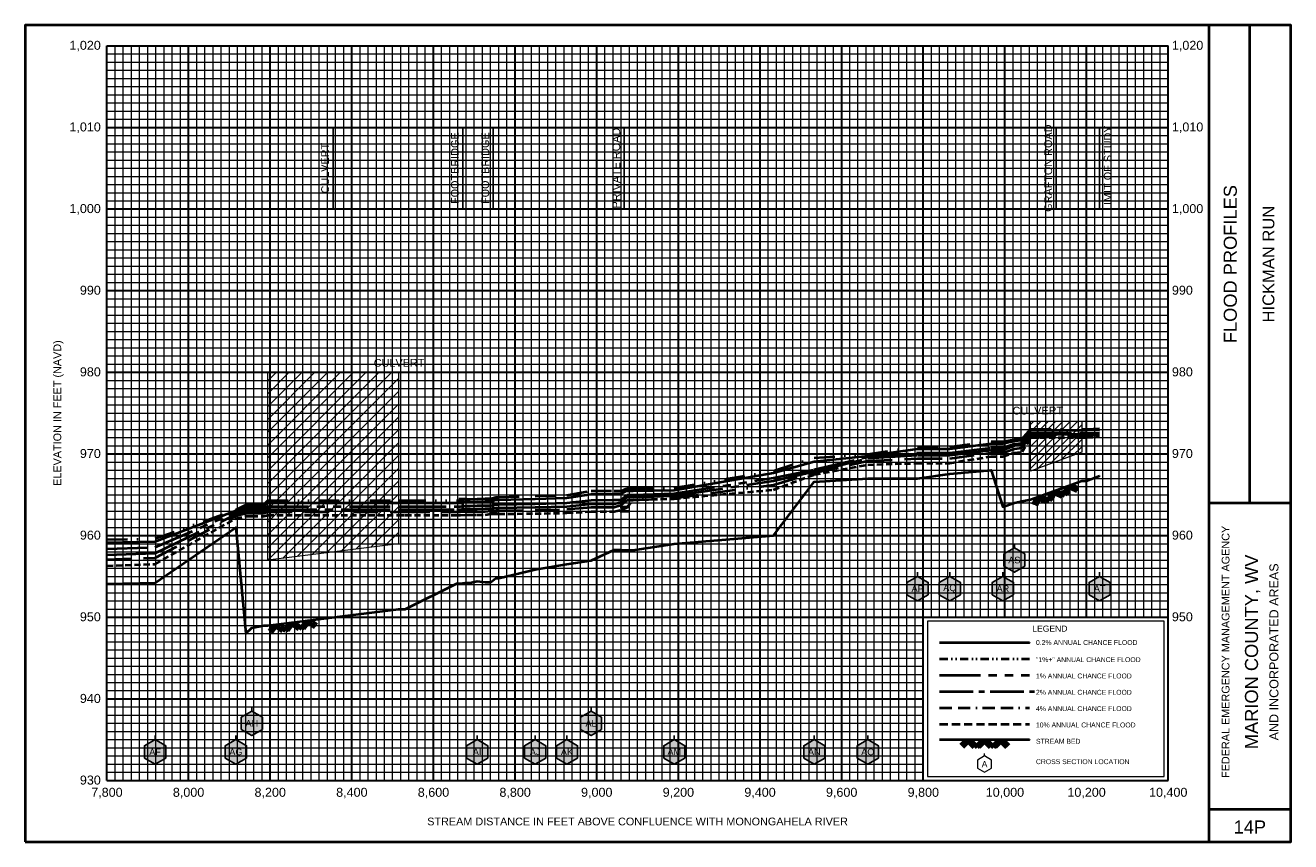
# Model space of a CAD drawing. Extents: x -200 to 14900, y -50 to 1950.
# Tile 4 of 4: x 11800 to 14900, y -50 to 1950. Entities that reach past the tile are written whole.
import ezdxf
from ezdxf.enums import TextEntityAlignment as Align

# ---------------------------------------------------------------- set-up
doc = ezdxf.new("R2010")
doc.units = 0
doc.header["$LTSCALE"] = 200
for name, pattern in [('BORDERX2', [3.5, 1, -0.5, 1, -0.5, 0, -0.5]), ('CENTER2', [1.125, 0.75, -0.125, 0.125, -0.125]), ('DIVIDE', [1.25, 0.5, -0.25, 0, -0.25, 0, -0.25]), ('HIDDEN', [0.375, 0.25, -0.125]), ('PHANTOM2', [1.25, 0.625, -0.125, 0.125, -0.125, 0.125, -0.125])]:
    doc.linetypes.add(name, pattern=pattern)
for name, color, linetype, lineweight in [('BORDERLINE', 7, 'Continuous', 40), ('BRIDGE', 7, 'Continuous', 40), ('CULVERT', 7, 'Continuous', 0), ('GRID_MAJOR', 7, 'Continuous', 30), ('GRID_MINOR', 7, 'Continuous', 5), ('GRIDS', 7, 'Continuous', 20), ('LEGEND_BOX', 7, 'Continuous', 20), ('LEGEND_XSEC', 7, 'Continuous', 20), ('ROCK', 5, 'Continuous', 40), ('STREAM', 5, 'Continuous', 40), ('TEXT', 7, 'Continuous', 25), ('WS10', 6, 'HIDDEN', 40), ('WS100', 2, 'PHANTOM2', 40), ('WS1PLUS', 1, 'DIVIDE', 40), ('WS25', 14, 'BORDERX2', 40), ('WS50', 143, 'CENTER2', 40), ('WS500', 4, 'Continuous', 40), ('XSEC', 7, 'Continuous', 25), ('XSECTEXTLINE', 7, 'Continuous', 25)]:
    doc.layers.add(name, color=color, linetype=linetype, lineweight=lineweight)
doc.styles.get("Standard").update_dxf_attribs({"font": 'Arial', "height": 20})

# ---------------------------------------------------------------- blocks, each defined once
blk = doc.blocks.new('BORDER')
at = {"layer": 'BORDERLINE', "transparency": 33554687}
blk.add_line((14, 3.4), (14, 9.25), dxfattribs=at)
blk.add_lwpolyline([(-1, -0.75), (14.5, -0.75), (14.5, 9.25), (-1, 9.25), (-1, -0.75)], close=True, dxfattribs=at)
for points in [[(13.5, -0.75), (13.5, 9.25)], [(13.5, 3.4), (14.5, 3.4)], [(13.5, -0.35), (14.5, -0.35)]]:
    blk.add_lwpolyline(points, dxfattribs=at)
at = {"layer": 'GRID_MAJOR', "linetype": 'Continuous', "transparency": 33554687}
for p, q in [((11, 2), (11, 9)), ((12, 2), (12, 9))]:
    blk.add_line(p, q, dxfattribs=at)
at = {"layer": 'GRID_MAJOR', "transparency": 33554687}
blk.add_line((0, 1), (10, 1), dxfattribs=at)
for points in [[(0, 0), (0, 9)], [(0, 9), (13, 9)], [(1, 0), (1, 9)], [(2, 0), (2, 9)], [(3, 0), (3, 9)], [(4, 0), (4, 9)], [(5, 0), (5, 9)], [(6, 0), (6, 9)], [(7, 0), (7, 9)], [(8, 0), (8, 9)], [(9, 0), (9, 9)], [(10, 0), (10, 9)], [(13, 0), (13, 9)], [(0, 7), (13, 7)], [(0, 6), (13, 6)], [(0, 5), (13, 5)], [(0, 4), (13, 4)], [(0, 3), (13, 3)], [(0, 2), (13, 2)], [(0, 0), (13, 0)]]:
    blk.add_lwpolyline(points, dxfattribs=at)
at = {"layer": 'GRID_MAJOR', "linetype": 'Continuous', "transparency": 33554687}
blk.add_lwpolyline([(0, 8), (13, 8)], dxfattribs=at)
at = {"layer": 'GRID_MINOR', "color": 8, "linetype": 'Continuous', "transparency": 33554687}
for points in [[(0.1, 0), (0.1, 9)], [(0.2, 0), (0.2, 9)], [(0.3, 0), (0.3, 9)], [(0.4, 0), (0.4, 9)], [(0.5, 0), (0.5, 9)], [(0.6, 0), (0.6, 9)], [(0.7, 0), (0.7, 9)], [(0.8, 0), (0.8, 9)], [(0.9, 0), (0.9, 9)], [(1.1, 0), (1.1, 9)], [(1.2, 0), (1.2, 9)], [(1.3, 0), (1.3, 9)], [(1.4, 0), (1.4, 9)], [(1.5, 0), (1.5, 9)], [(1.6, 0), (1.6, 9)], [(1.7, 0), (1.7, 9)], [(1.8, 0), (1.8, 9)], [(1.9, 0), (1.9, 9)], [(2.1, 0), (2.1, 9)], [(2.2, 0), (2.2, 9)], [(2.3, 0), (2.3, 9)], [(2.4, 0), (2.4, 9)], [(2.5, 0), (2.5, 9)], [(2.6, 0), (2.6, 9)], [(2.7, 0), (2.7, 9)], [(2.8, 0), (2.8, 9)], [(2.9, 0), (2.9, 9)], [(3.1, 0), (3.1, 9)], [(3.2, 0), (3.2, 9)], [(3.3, 0), (3.3, 9)], [(3.4, 0), (3.4, 9)], [(3.5, 0), (3.5, 9)], [(3.6, 0), (3.6, 9)], [(3.7, 0), (3.7, 9)], [(3.8, 0), (3.8, 9)], [(3.9, 0), (3.9, 9)], [(4.1, 0), (4.1, 9)], [(4.2, 0), (4.2, 9)], [(4.3, 0), (4.3, 9)], [(4.4, 0), (4.4, 9)], [(4.5, 0), (4.5, 9)], [(4.6, 0), (4.6, 9)], [(4.7, 0), (4.7, 9)], [(4.8, 0), (4.8, 9)], [(4.9, 0), (4.9, 9)], [(5.1, 0), (5.1, 9)], [(5.2, 0), (5.2, 9)], [(5.3, 0), (5.3, 9)], [(5.4, 0), (5.4, 9)], [(5.5, 0), (5.5, 9)], [(5.6, 0), (5.6, 9)], [(5.7, 0), (5.7, 9)], [(5.8, 0), (5.8, 9)], [(5.9, 0), (5.9, 9)], [(6.1, 0), (6.1, 9)], [(6.2, 0), (6.2, 9)], [(6.3, 0), (6.3, 9)], [(6.4, 0), (6.4, 9)], [(6.5, 0), (6.5, 9)], [(6.6, 0), (6.6, 9)], [(6.7, 0), (6.7, 9)], [(6.8, 0), (6.8, 9)], [(6.9, 0), (6.9, 9)], [(7.1, 0), (7.1, 9)], [(7.2, 0), (7.2, 9)], [(7.3, 0), (7.3, 9)], [(7.4, 0), (7.4, 9)], [(7.5, 0), (7.5, 9)], [(7.6, 0), (7.6, 9)], [(7.7, 0), (7.7, 9)], [(7.8, 0), (7.8, 9)], [(7.9, 0), (7.9, 9)], [(8.1, 0), (8.1, 9)], [(8.2, 0), (8.2, 9)], [(8.3, 0), (8.3, 9)], [(8.4, 0), (8.4, 9)], [(8.5, 0), (8.5, 9)], [(8.6, 0), (8.6, 9)], [(8.7, 0), (8.7, 9)], [(8.8, 0), (8.8, 9)], [(8.9, 0), (8.9, 9)], [(9.1, 0), (9.1, 9)], [(9.2, 0), (9.2, 9)], [(9.3, 0), (9.3, 9)], [(9.4, 0), (9.4, 9)], [(9.5, 0), (9.5, 9)], [(9.6, 0), (9.6, 9)], [(9.7, 0), (9.7, 9)], [(9.8, 0), (9.8, 9)], [(9.9, 0), (9.9, 9)], [(10.1, 2), (10.1, 9)], [(10.2, 2), (10.2, 9)], [(10.3, 2), (10.3, 9)], [(10.4, 2), (10.4, 9)], [(10.5, 2), (10.5, 9)], [(10.6, 2), (10.6, 9)], [(10.7, 2), (10.7, 9)], [(10.8, 2), (10.8, 9)], [(10.9, 2), (10.9, 9)], [(11.1, 2), (11.1, 9)], [(11.2, 2), (11.2, 9)], [(11.3, 2), (11.3, 9)], [(11.4, 2), (11.4, 9)], [(11.5, 2), (11.5, 9)], [(11.6, 2), (11.6, 9)], [(11.7, 2), (11.7, 9)], [(11.8, 2), (11.8, 9)], [(11.9, 2), (11.9, 9)], [(12.1, 2), (12.1, 9)], [(12.2, 2), (12.2, 9)], [(12.3, 2), (12.3, 9)], [(12.4, 2), (12.4, 9)], [(12.5, 2), (12.5, 9)], [(12.6, 2), (12.6, 9)], [(12.7, 2), (12.7, 9)], [(12.8, 2), (12.8, 9)], [(12.9, 2), (12.9, 9)], [(0, 8.9), (13, 8.9)], [(0, 8.8), (13, 8.8)], [(0, 8.7), (13, 8.7)], [(0, 8.6), (13, 8.6)], [(0, 8.5), (13, 8.5)], [(0, 8.4), (13, 8.4)], [(0, 8.3), (13, 8.3)], [(0, 8.2), (13, 8.2)], [(0, 8.1), (13, 8.1)], [(0, 7.9), (13, 7.9)], [(0, 7.8), (13, 7.8)], [(0, 7.7), (13, 7.7)], [(0, 7.6), (13, 7.6)], [(0, 7.5), (13, 7.5)], [(0, 7.4), (13, 7.4)], [(0, 7.3), (13, 7.3)], [(0, 7.2), (13, 7.2)], [(0, 7.1), (13, 7.1)], [(0, 6.9), (13, 6.9)], [(0, 6.8), (13, 6.8)], [(0, 6.7), (13, 6.7)], [(0, 6.6), (13, 6.6)], [(0, 6.5), (13, 6.5)], [(0, 6.4), (13, 6.4)], [(0, 6.3), (13, 6.3)], [(0, 6.2), (13, 6.2)], [(0, 6.1), (13, 6.1)], [(0, 5.9), (13, 5.9)], [(0, 5.8), (13, 5.8)], [(0, 5.7), (13, 5.7)], [(0, 5.6), (13, 5.6)], [(0, 5.5), (13, 5.5)], [(0, 5.4), (13, 5.4)], [(0, 5.3), (13, 5.3)], [(0, 5.2), (13, 5.2)], [(0, 5.1), (13, 5.1)], [(0, 4.9), (13, 4.9)], [(0, 4.8), (13, 4.8)], [(0, 4.7), (13, 4.7)], [(0, 4.6), (13, 4.6)], [(0, 4.5), (13, 4.5)], [(0, 4.4), (13, 4.4)], [(0, 4.3), (13, 4.3)], [(0, 4.2), (13, 4.2)], [(0, 4.1), (13, 4.1)], [(0, 3.9), (13, 3.9)], [(0, 3.8), (13, 3.8)], [(0, 3.7), (13, 3.7)], [(0, 3.6), (13, 3.6)], [(0, 3.5), (13, 3.5)], [(0, 3.4), (13, 3.4)], [(0, 3.3), (13, 3.3)], [(0, 3.2), (13, 3.2)], [(0, 3.1), (13, 3.1)], [(0, 2.9), (13, 2.9)], [(0, 2.8), (13, 2.8)], [(0, 2.7), (13, 2.7)], [(0, 2.6), (13, 2.6)], [(0, 2.5), (13, 2.5)], [(0, 2.4), (13, 2.4)], [(0, 2.3), (13, 2.3)], [(0, 2.2), (13, 2.2)], [(0, 2.1), (13, 2.1)], [(0, 1.9), (10, 1.9)], [(0, 1.8), (10, 1.8)], [(0, 1.7), (10, 1.7)], [(0, 1.6), (10, 1.6)], [(0, 1.5), (10, 1.5)], [(0, 1.4), (10, 1.4)], [(0, 1.3), (10, 1.3)], [(0, 1.2), (10, 1.2)], [(0, 1.1), (10, 1.1)], [(0, 0.9), (10, 0.9)], [(0, 0.8), (10, 0.8)], [(0, 0.7), (10, 0.7)], [(0, 0.6), (10, 0.6)], [(0, 0.5), (10, 0.5)], [(0, 0.4), (10, 0.4)], [(0, 0.3), (10, 0.3)], [(0, 0.2), (10, 0.2)], [(0, 0.1), (10, 0.1)]]:
    blk.add_lwpolyline(points, dxfattribs=at)
blk = doc.blocks.new('ROCK', base_point=(0.312992, 0.001282))
at = {"layer": 'ROCK', "color": 5, "transparency": 33554687}
for p, q in [((0.375301, 0.001282), (0.312992, -0.061027)), ((0.412987, 0.001282), (0.331835, -0.07987)), ((0.450728, 0.001282), (0.350678, -0.098768)), ((0.450728, 0.001282), (0.550778, -0.098768)), ((0.575401, 0.001282), (0.513092, -0.061027)), ((0.613087, 0.001282), (0.531935, -0.07987)), ((0.650828, 0.001282), (0.550778, -0.098768)), ((0.650828, 0.001282), (0.750878, -0.098768)), ((0.775501, 0.001282), (0.713192, -0.061027)), ((0.813187, 0.001282), (0.732035, -0.07987)), ((0.850928, 0.001282), (0.750878, -0.098768)), ((0.850928, 0.001282), (0.913234, -0.06103)), ((0.413042, -0.036404), (0.475407, -0.098768)), ((0.431885, -0.017561), (0.513092, -0.098768)), ((0.613142, -0.036404), (0.675507, -0.098768)), ((0.631985, -0.017561), (0.713192, -0.098768)), ((0.813242, -0.036404), (0.875607, -0.098768)), ((0.832085, -0.017561), (0.895905, -0.08317))]:
    blk.add_line(p, q, dxfattribs=at)
blk = doc.blocks.new('BAR')
at = {"layer": 'BRIDGE', "color": 1, "transparency": 33554687}
blk.add_line((-0.05, 0), (0.05, 0), dxfattribs=at)

msp = doc.modelspace()

# ---------------------------------------------------------------- hatches: boundary and pattern name
at = {"layer": 'CULVERT'}
h = msp.add_hatch(dxfattribs=at)
h.set_pattern_fill('ANSI31', color=9, scale=7, style=0, pattern_type=2)
h.paths.add_polyline_path([(12394, 640), (12394, 1100), (12714, 1100), (12714, 680)], flags=0)
h = msp.add_hatch(dxfattribs=at)
h.set_pattern_fill('ANSI31', color=9, scale=4, style=0, pattern_type=2)
h.paths.add_polyline_path([(14263, 858.0005), (14263, 980.3198), (14388, 980.3198), (14388, 904.0002)], flags=0)
at = {"layer": 'XSEC', "linetype": 'Continuous'}
for points in [[(14223, 670), (14197.02, 655), (14197.02, 625), (14223, 610), (14248.98, 625), (14248.98, 655)], [(13986, 600), (13960.02, 585), (13960.02, 555), (13986, 540), (14011.98, 555), (14011.98, 585)], [(14065, 600), (14039.02, 585), (14039.02, 555), (14065, 540), (14090.98, 555), (14090.98, 585)], [(14195, 600), (14169.02, 585), (14169.02, 555), (14195, 540), (14220.98, 555), (14220.98, 585)], [(14432, 600), (14406.02, 585), (14406.02, 555), (14432, 540), (14457.98, 555), (14457.98, 585)], [(12355, 270), (12329.02, 255), (12329.02, 225), (12355, 210), (12380.98, 225), (12380.98, 255)], [(13186, 270), (13160.02, 255), (13160.02, 225), (13186, 210), (13211.98, 225), (13211.98, 255)], [(12118, 200), (12092.02, 185), (12092.02, 155), (12118, 140), (12143.98, 155), (12143.98, 185)], [(12316, 200), (12290.02, 185), (12290.02, 155), (12316, 140), (12341.98, 155), (12341.98, 185)], [(12907, 200), (12881.02, 185), (12881.02, 155), (12907, 140), (12932.98, 155), (12932.98, 185)], [(13049, 200), (13023.02, 185), (13023.02, 155), (13049, 140), (13074.98, 155), (13074.98, 185)], [(13127, 200), (13101.02, 185), (13101.02, 155), (13127, 140), (13152.98, 155), (13152.98, 185)], [(13390, 200), (13364.02, 185), (13364.02, 155), (13390, 140), (13415.98, 155), (13415.98, 185)], [(13733, 200), (13707.02, 185), (13707.02, 155), (13733, 140), (13758.98, 155), (13758.98, 185)], [(13864, 200), (13838.02, 185), (13838.02, 155), (13864, 140), (13889.98, 155), (13889.98, 185)]]:
    msp.add_hatch(color=255, dxfattribs=at).paths.add_polyline_path(points, flags=0)

# ---------------------------------------------------------------- linework, layer by layer
at = {"layer": 'BRIDGE', "color": 1, "transparency": 33554687}
for p, q in [((12871.96, 760), (12871.96, 790)), ((12946.46, 760), (12946.46, 790)), ((13267.4, 760), (13267.4, 770))]:
    msp.add_line(p, q, dxfattribs=at)
at = {"layer": 'CULVERT', "transparency": 33554687}
for points in [[(12394, 640), (12394, 1100), (12714, 1100), (12714, 680)], [(14263, 858.0005), (14263, 980.3198), (14388, 980.3198), (14388, 904.0002)]]:
    msp.add_lwpolyline(points, close=True, dxfattribs=at)
at = {"layer": 'LEGEND_BOX', "color": 0, "ltscale": 0.8, "transparency": 33554687}
msp.add_lwpolyline([(14010, 490), (14010, 110), (14590, 110), (14590, 490), (14010, 490), (14010, 490)], dxfattribs=at)
at = {"layer": 'LEGEND_XSEC', "color": 0, "transparency": 33554687}
msp.add_lwpolyline([(14150, 160), (14132.68, 150), (14132.68, 130), (14150, 120), (14167.32, 130), (14167.32, 150), (14150, 160), (14150, 166), (14150, 166)], dxfattribs=at)
at = {"layer": 'STREAM', "color": 5, "transparency": 33554687}
msp.add_lwpolyline([(12000, 582.0581), (12118, 584.0002), (12316, 720), (12340, 460), (12355, 474.0002), (12384, 480), (12394, 480), (12714, 520), (12731, 520), (12857, 582.6001), (12865.92, 582.6001), (12878, 583.8), (12890, 583.8), (12907, 588.3997), (12927, 585.9998), (12940.42, 585.9998), (12952.5, 595.4004), (12960, 595.4004), (13049, 616.6003), (13127, 629.5996), (13186, 638.5999), (13243, 665.4004), (13260.8, 665.4004), (13274, 664.2004), (13289, 664.2004), (13390, 680), (13633, 700), (13733, 831.4001), (13864, 840), (13986, 840), (14065, 850.9998), (14166, 860), (14195, 770), (14223, 780), (14242, 784.3994), (14263, 788.0005), (14388, 834.0002), (14400, 834.0002), (14432, 846.2), (14432, 846.2)], dxfattribs=at)
at = {"layer": 'STREAM', "color": 5, "ltscale": 0.4, "transparency": 33554687}
msp.add_lwpolyline([(14040, 200), (14260, 200), (14260, 200)], dxfattribs=at)
at = {"layer": 'TEXT', "color": 0, "transparency": 33554687}
msp.add_lwpolyline([(14432, 1500), (14432, 1700), (14432, 1700)], dxfattribs=at)
at = {"layer": 'WS10', "color": 6, "ltscale": 0.3, "transparency": 33554687}
msp.add_lwpolyline([(12000, 625.7776), (12118, 630.1343), (12316, 741.8225), (12340, 747.3022), (12355, 747.5195), (12384, 747.5476), (12394, 749.7644), (12714, 749.7644), (12731, 749.7644), (12857, 749.8474), (12865.92, 749.9646), (12878, 750.3442), (12890, 750.4126), (12907, 750.6641), (12927, 750.9204), (12940.42, 752.8223), (12952.5, 752.9346), (12960, 752.9346), (13049, 754.0259), (13127, 755.3064), (13186, 758.6462), (13243, 758.8403), (13260.8, 763.3923), (13274, 768.3459), (13289, 787.6184), (13390, 790.2795), (13633, 812.3083), (13733, 849.4275), (13864, 873.396), (13986, 877.4463), (14065, 877.4463), (14166, 893.8196), (14195, 893.8196), (14223, 902.9443), (14242, 904.8096), (14263, 940.2686), (14388, 940.2686), (14400, 940.2686), (14432, 941.8823), (14432, 941.8823)], dxfattribs=at)
at = {"layer": 'WS10', "color": 6, "ltscale": 0.4, "transparency": 33554687}
msp.add_lwpolyline([(14040, 238.0005), (14260, 238.0005), (14260, 238.0005)], dxfattribs=at)
at = {"layer": 'WS100', "color": 2, "ltscale": 0.8, "transparency": 33554687}
for points in [[(12000, 667.6855), (12118, 671.1523), (12316, 757.2961), (12340, 765.9277), (12355, 766.4355), (12384, 766.4685), (12394, 771.1597), (12714, 771.1597), (12731, 771.1597), (12857, 771.1597), (12865.92, 771.1597), (12878, 772.8821), (12890, 772.8821), (12907, 773.3582), (12927, 773.7817), (12940.42, 773.7817), (12952.5, 775.8044), (12960, 775.8044), (13049, 777.9456), (13127, 779.9585), (13186, 787.0496), (13243, 787.2363), (13260.8, 787.2363), (13274, 799.5764), (13289, 799.5764), (13390, 802.7881), (13633, 841.1182), (13733, 861.4575), (13864, 893.1018), (13986, 902.7563), (14065, 902.7563), (14166, 915.3674), (14195, 915.3674), (14223, 924.6301), (14242, 926.0925), (14263, 950.4834), (14388, 950.4834), (14400, 950.4834), (14432, 952.6379), (14432, 952.6379)], [(14040, 358.0005), (14260, 358.0005), (14260, 358.0005)]]:
    msp.add_lwpolyline(points, dxfattribs=at)
at = {"layer": 'WS1PLUS', "color": 1, "ltscale": 0.5, "transparency": 33554687}
msp.add_lwpolyline([(12000, 689.9268), (12118, 692.4084), (12316, 763.2837), (12340, 775.094), (12355, 775.8936), (12384, 775.9338), (12394, 785.8655), (12714, 785.8655), (12731, 785.8655), (12857, 785.8655), (12865.92, 785.8655), (12878, 789.1296), (12890, 789.1296), (12907, 789.834), (12927, 790.4163), (12940.42, 790.4163), (12952.5, 794.1443), (12960, 794.1443), (13049, 796.9836), (13127, 798.9575), (13186, 809.2798), (13243, 809.7815), (13260.8, 809.7815), (13274, 815.5798), (13289, 815.5798), (13390, 816.5063), (13633, 858.6804), (13733, 890.7678), (13864, 899.408), (13986, 917.5623), (14065, 917.5623), (14166, 930.3625), (14195, 930.3625), (14223, 935.5603), (14242, 937.0618), (14263, 960.2563), (14388, 960.2563), (14400, 960.2563), (14432, 962.1106), (14432, 962.1106)], dxfattribs=at)
at = {"layer": 'WS1PLUS', "color": 1, "ltscale": 0.2, "transparency": 33554687}
msp.add_lwpolyline([(14040, 398.0005), (14260, 398.0005), (14260, 398.0005)], dxfattribs=at)
at = {"layer": 'WS25', "color": 14, "ltscale": 0.3, "transparency": 33554687}
msp.add_lwpolyline([(12000, 641.4197), (12118, 645.7837), (12316, 748.1641), (12340, 754.4897), (12355, 754.8242), (12384, 754.8645), (12394, 757.8186), (12714, 757.8186), (12731, 757.8186), (12857, 757.8796), (12865.92, 758.0383), (12878, 758.5425), (12890, 758.6316), (12907, 758.9685), (12927, 759.2896), (12940.42, 760.3638), (12952.5, 761.0583), (12960, 761.1255), (13049, 762.9175), (13127, 764.3884), (13186, 769.1895), (13243, 769.1895), (13260.8, 775.4724), (13274, 787.0264), (13289, 787.0264), (13390, 791.7737), (13633, 824.3384), (13733, 853.7219), (13864, 882.6526), (13986, 888.6304), (14065, 888.6304), (14166, 902.2314), (14195, 902.2314), (14223, 912.8406), (14242, 914.5776), (14263, 944.2175), (14388, 944.2175), (14400, 944.2175), (14432, 946.0645), (14432, 946.0645)], dxfattribs=at)
at = {"layer": 'WS25', "color": 14, "ltscale": 0.15, "transparency": 33554687}
msp.add_lwpolyline([(14040, 278.0005), (14260, 278.0005), (14260, 278.0005)], dxfattribs=at)
at = {"layer": 'WS50', "color": 143, "ltscale": 0.8, "transparency": 33554687}
msp.add_lwpolyline([(12000, 652.9309), (12118, 656.9495), (12316, 751.5845), (12340, 759.9158), (12355, 760.3516), (12384, 760.3955), (12394, 764.0686), (12714, 764.0686), (12731, 764.0686), (12857, 764.0857), (12865.92, 764.0857), (12878, 765.1941), (12890, 765.1941), (12907, 765.6177), (12927, 766.0083), (12940.42, 766.0083), (12952.5, 767.5037), (12960, 767.5037), (13049, 769.6399), (13127, 771.3306), (13186, 777.5854), (13243, 777.5854), (13260.8, 782.0117), (13274, 793.6646), (13289, 793.6646), (13390, 797.6575), (13633, 833.8257), (13733, 857.2046), (13864, 889.1699), (13986, 896.8384), (14065, 896.8384), (14166, 909.3555), (14195, 909.3555), (14223, 920.3821), (14242, 921.8237), (14263, 948.6157), (14388, 948.6157), (14400, 948.6157), (14432, 950.3735), (14432, 950.3735)], dxfattribs=at)
at = {"layer": 'WS50', "color": 143, "ltscale": 0.55, "transparency": 33554687}
msp.add_lwpolyline([(14040, 318.0005), (14272, 318.0005), (14272, 318.0005)], dxfattribs=at)
at = {"layer": 'WS500', "color": 4, "ltscale": 0.8, "transparency": 33554687}
for points in [[(12000, 682.7283), (12118, 685.3503), (12316, 760.9924), (12340, 771.4685), (12355, 772.1777), (12384, 772.218), (12394, 780.21), (12714, 780.21), (12731, 780.21), (12857, 780.21), (12865.92, 780.21), (12878, 782.9675), (12890, 782.9675), (12907, 783.6023), (12927, 784.1418), (12940.42, 784.1418), (12952.5, 787.4182), (12960, 787.4182), (13049, 790.0476), (13127, 792.1399), (13186, 801.4355), (13243, 801.8457), (13260.8, 801.8457), (13274, 809.4336), (13289, 809.4336), (13390, 811.3354), (13633, 853.2983), (13733, 881.4185), (13864, 895.4724), (13986, 912.1985), (14065, 912.1985), (14166, 925.4126), (14195, 925.4126), (14223, 931.8835), (14242, 933.374), (14263, 958.1177), (14388, 958.1177), (14400, 958.1177), (14432, 959.8279), (14432, 959.8279)], [(14040, 438.0005), (14260, 438.0005), (14260, 438.0005)]]:
    msp.add_lwpolyline(points, dxfattribs=at)
at = {"layer": 'XSEC', "color": 0, "transparency": 33554687}
for points in [[(14223, 670), (14197.02, 655), (14197.02, 625), (14223, 610), (14248.98, 625), (14248.98, 655), (14223, 670), (14223, 680), (14223, 680)], [(14223, 670), (14197.02, 655), (14197.02, 625), (14223, 610), (14248.98, 625), (14248.98, 655), (14223, 670)], [(13986, 600), (13960.02, 585), (13960.02, 555), (13986, 540), (14011.98, 555), (14011.98, 585), (13986, 600), (13986, 610), (13986, 610)], [(13986, 600), (13960.02, 585), (13960.02, 555), (13986, 540), (14011.98, 555), (14011.98, 585), (13986, 600)], [(14065, 600), (14039.02, 585), (14039.02, 555), (14065, 540), (14090.98, 555), (14090.98, 585), (14065, 600), (14065, 610), (14065, 610)], [(14065, 600), (14039.02, 585), (14039.02, 555), (14065, 540), (14090.98, 555), (14090.98, 585), (14065, 600)], [(14195, 600), (14169.02, 585), (14169.02, 555), (14195, 540), (14220.98, 555), (14220.98, 585), (14195, 600), (14195, 610), (14195, 610)], [(14195, 600), (14169.02, 585), (14169.02, 555), (14195, 540), (14220.98, 555), (14220.98, 585), (14195, 600)], [(14432, 600), (14406.02, 585), (14406.02, 555), (14432, 540), (14457.98, 555), (14457.98, 585), (14432, 600), (14432, 610), (14432, 610)], [(14432, 600), (14406.02, 585), (14406.02, 555), (14432, 540), (14457.98, 555), (14457.98, 585), (14432, 600)], [(12355, 270), (12329.02, 255), (12329.02, 225), (12355, 210), (12380.98, 225), (12380.98, 255), (12355, 270), (12355, 280), (12355, 280)], [(13186, 270), (13160.02, 255), (13160.02, 225), (13186, 210), (13211.98, 225), (13211.98, 255), (13186, 270), (13186, 280), (13186, 280)], [(12355, 270), (12329.02, 255), (12329.02, 225), (12355, 210), (12380.98, 225), (12380.98, 255), (12355, 270)], [(13186, 270), (13160.02, 255), (13160.02, 225), (13186, 210), (13211.98, 225), (13211.98, 255), (13186, 270)], [(12118, 200), (12092.02, 185), (12092.02, 155), (12118, 140), (12143.98, 155), (12143.98, 185), (12118, 200), (12118, 210), (12118, 210)], [(12118, 200), (12092.02, 185), (12092.02, 155), (12118, 140), (12143.98, 155), (12143.98, 185), (12118, 200)], [(12316, 200), (12290.02, 185), (12290.02, 155), (12316, 140), (12341.98, 155), (12341.98, 185), (12316, 200), (12316, 210), (12316, 210)], [(12316, 200), (12290.02, 185), (12290.02, 155), (12316, 140), (12341.98, 155), (12341.98, 185), (12316, 200)], [(12907, 200), (12881.02, 185), (12881.02, 155), (12907, 140), (12932.98, 155), (12932.98, 185), (12907, 200), (12907, 210), (12907, 210)], [(12907, 200), (12881.02, 185), (12881.02, 155), (12907, 140), (12932.98, 155), (12932.98, 185), (12907, 200)], [(13049, 200), (13023.02, 185), (13023.02, 155), (13049, 140), (13074.98, 155), (13074.98, 185), (13049, 200), (13049, 210), (13049, 210)], [(13049, 200), (13023.02, 185), (13023.02, 155), (13049, 140), (13074.98, 155), (13074.98, 185), (13049, 200)], [(13127, 200), (13101.02, 185), (13101.02, 155), (13127, 140), (13152.98, 155), (13152.98, 185), (13127, 200), (13127, 210), (13127, 210)], [(13127, 200), (13101.02, 185), (13101.02, 155), (13127, 140), (13152.98, 155), (13152.98, 185), (13127, 200)], [(13390, 200), (13364.02, 185), (13364.02, 155), (13390, 140), (13415.98, 155), (13415.98, 185), (13390, 200), (13390, 210), (13390, 210)], [(13390, 200), (13364.02, 185), (13364.02, 155), (13390, 140), (13415.98, 155), (13415.98, 185), (13390, 200)], [(13733, 200), (13707.02, 185), (13707.02, 155), (13733, 140), (13758.98, 155), (13758.98, 185), (13733, 200), (13733, 210), (13733, 210)], [(13733, 200), (13707.02, 185), (13707.02, 155), (13733, 140), (13758.98, 155), (13758.98, 185), (13733, 200)], [(13864, 200), (13838.02, 185), (13838.02, 155), (13864, 140), (13889.98, 155), (13889.98, 185), (13864, 200), (13864, 210), (13864, 210)], [(13864, 200), (13838.02, 185), (13838.02, 155), (13864, 140), (13889.98, 155), (13889.98, 185), (13864, 200)]]:
    msp.add_lwpolyline(points, dxfattribs=at)
at = {"layer": 'XSECTEXTLINE', "color": 0, "transparency": 33554687}
for points in [[(12554, 1500), (12554, 1700), (12554, 1700)], [(12871.96, 1500), (12871.96, 1700), (12871.96, 1700)], [(12946.46, 1500), (12946.46, 1700), (12946.46, 1700)], [(13267.4, 1500), (13267.4, 1700), (13267.4, 1700)], [(14325.5, 1500), (14325.5, 1700), (14325.5, 1700)]]:
    msp.add_lwpolyline(points, dxfattribs=at)

# ---------------------------------------------------------------- block references
at = {"layer": 'BRIDGE', "transparency": 33554687, "xscale": 200, "yscale": 200, "zscale": 200}
for p in [(12871.96, 790), (12946.46, 790), (12871.96, 760), (12946.46, 760), (13267.4, 770), (13267.4, 760)]:
    msp.add_blockref('BAR', p, dxfattribs=at)
at = {"layer": 'GRIDS', "transparency": 33554687, "xscale": 200, "yscale": 200, "zscale": 200}
msp.add_blockref('BORDER', (12000, 100), dxfattribs=at)
at = {"layer": 'ROCK', "color": 5, "transparency": 33554687, "xscale": 200, "yscale": 200, "zscale": 200}
for p, rotation in [((14263, 788.0005), 20.203519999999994), ((12394, 480), 7.125016)]:
    msp.add_blockref('ROCK', p, dxfattribs=dict(at, rotation=rotation))
msp.add_blockref('ROCK', (14090, 200), dxfattribs=at)

# ---------------------------------------------------------------- texts
at = {"layer": 'TEXT', "color": 0, "transparency": 33554687}
for s, p in [('1,020', (11985, 1890)), ('1,010', (11985, 1690)), ('1,000', (11985, 1490)), ('990', (11985, 1290)), ('980', (11985, 1090)), ('970', (11985, 890.0002)), ('960', (11985, 690.0002)), ('950', (11985, 490.0002)), ('940', (11985, 290.0002)), ('930', (11985, 90.0002))]:
    msp.add_text(s, height=22, dxfattribs=at).set_placement(p, align=Align.RIGHT)
for s, p in [('1,020', (14609, 1890)), ('1,010', (14609, 1690)), ('1,000', (14609, 1490)), ('990', (14609, 1290)), ('980', (14609, 1090)), ('970', (14609, 890.0002)), ('960', (14609, 690.0002)), ('950', (14609, 490.0002))]:
    msp.add_text(s, height=22, dxfattribs=at).set_placement(p)
at = {"layer": 'TEXT', "transparency": 33554687}
for s, height, p in [('FOOTBRIDGE', 19, (12861.96, 1600)), ('FOOTBRIDGE', 19, (12936.46, 1600)), ('PRIVATE ROAD', 19, (13257.4, 1600)), ('GRAFTON ROAD', 19, (14315.5, 1600)), ('LIMIT OF STUDY', 19, (14461.2625, 1600)), ('CULVERT', 19, (12544, 1600)), ('FLOOD PROFILES', 32, (14768, 1365)), ('HICKMAN RUN', 29, (14860, 1365)), ('ELEVATION IN FEET (NAVD)', 19, (11888, 1000)), ('FEDERAL EMERGENCY MANAGEMENT AGENCY', 19, (14750, 415)), ('MARION COUNTY, WV', 32, (14820, 415)), ('AND INCORPORATED AREAS', 22, (14870, 415))]:
    msp.add_text(s, height=height, rotation=90, dxfattribs=at).set_placement(p, align=Align.CENTER)
for s, height, p in [('CULVERT', 19, (12715.7124, 1113.6265)), ('CULVERT', 19, (14280.5012, 996.5529)), ('7,800', 22, (12000, 60)), ('8,000', 22, (12200, 60)), ('8,200', 22, (12400, 60)), ('8,400', 22, (12600, 60)), ('8,600', 22, (12800, 60)), ('8,800', 22, (13000, 60)), ('9,000', 22, (13200, 60)), ('9,200', 22, (13400, 60)), ('9,400', 22, (13600, 60)), ('9,600', 22, (13800, 60)), ('9,800', 22, (14000, 60)), ('10,000', 22, (14200, 60)), ('10,200', 22, (14400, 60)), ('10,400', 22, (14600, 60)), ('STREAM DISTANCE IN FEET ABOVE CONFLUENCE WITH MONONGAHELA RIVER', 19, (13300, -10)), ('14P', 32, (14800, -30))]:
    msp.add_text(s, height=height, dxfattribs=at).set_placement(p, align=Align.CENTER)
at = {"layer": 'TEXT', "color": 1, "transparency": 33554687}
for s, p in [('AS', (14223, 640)), ('AP', (13986, 570)), ('AQ', (14065, 570)), ('AR', (14195, 570)), ('AT', (14432, 570)), ('AH', (12355, 240)), ('AL', (13186, 240)), ('AF', (12118, 170)), ('AG', (12316, 170)), ('AI', (12907, 170)), ('AJ', (13049, 170)), ('AK', (13127, 170)), ('AM', (13390, 170)), ('AN', (13733, 170)), ('AO', (13864, 170))]:
    msp.add_text(s, height=16, dxfattribs=at).set_placement(p, align=Align.MIDDLE)
at = {"layer": 'TEXT', "transparency": 33554687}
msp.add_text('LEGEND', height=15, dxfattribs=at).set_placement((14310, 460), align=Align.BOTTOM_CENTER)
for s, p in [('0.2% ANNUAL CHANCE FLOOD', (14276, 431.9995)), ('"1%+" ANNUAL CHANCE FLOOD', (14276, 390)), ('1% ANNUAL CHANCE FLOOD', (14276, 350)), ('2% ANNUAL CHANCE FLOOD', (14276, 310)), ('4% ANNUAL CHANCE FLOOD', (14276, 270)), ('10% ANNUAL CHANCE FLOOD', (14276, 230)), ('STREAM BED', (14276, 190)), ('CROSS SECTION LOCATION', (14276, 140))]:
    msp.add_text(s, height=12, dxfattribs=at).set_placement(p)
msp.add_text('A', height=15, dxfattribs=at).set_placement((14150, 140), align=Align.MIDDLE)

doc.saveas('drawing.dxf')
